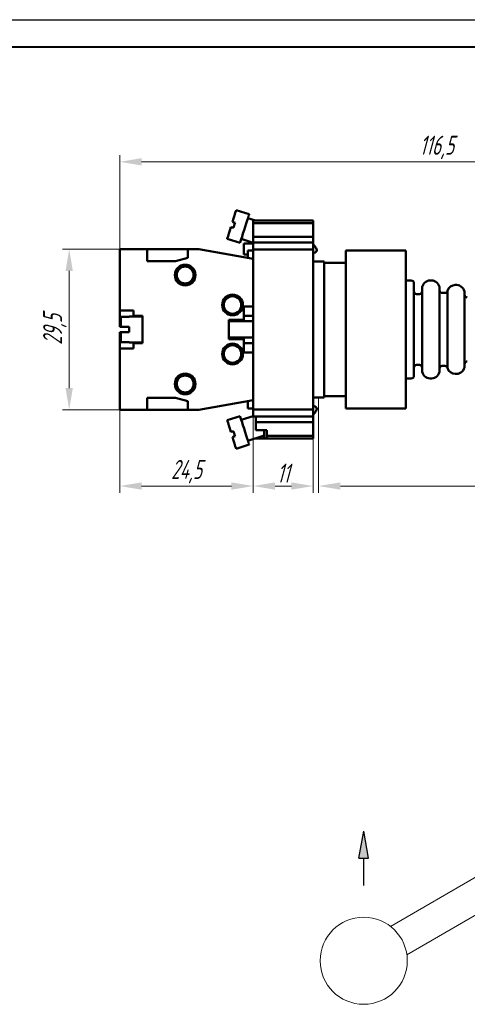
# Model space of a CAD drawing. Header units: millimetres. Extents: x 2171 to 2591, y 1134 to 1431.
# Tile 3 of 5: x 2369 to 2451, y 1250 to 1431. Entities that reach past the tile are written whole.
import ezdxf

# ---------------------------------------------------------------- set-up
doc = ezdxf.new("R2010")
doc.units = ezdxf.units.MM
doc.layers.add('main', color=5, linetype='Continuous', lineweight=50)
doc.layers.add('size', color=7, linetype='Continuous', lineweight=20)
doc.layers.add('ФОРМАТ', color=7, linetype='Continuous')
doc.styles.add('GOST', font='GOST.shx', dxfattribs={"width": 0.8, "oblique": 15})
doc.dimstyles.new('GOST', dxfattribs={"dimscale": 0, "dimtxt": 3.5, "dimasz": 4, "dimexe": 1.25, "dimexo": 0, "dimtad": 1, "dimdec": 1, "dimrnd": 0.5, "dimtxsty": 'GOST', "dimcen": 5, "dimclrd": 256, "dimclre": 256, "dimclrt": 256, "dimadec": 1, "dimazin": 2, "dimtfac": 1, "dimtdec": 4, "dimtmove": 0, "dimatfit": 3, "dimfxl": 1, "dimtolj": 1, "dimtzin": 0, "dimlwd": -1, "dimlwe": -1, "dimarcsym": 0})

# ---------------------------------------------------------------- blocks, each defined once
blk = doc.blocks.new('*D122')
at = {"layer": 'Defpoints', "color": 0}
for p in [(2503.47, 1404.63), (2387.07, 1388.59), (2503.47, 1373.84)]:
    blk.add_point(p, dxfattribs=at)
at = {"layer": 'size'}
for p, q in [((2387.07, 1388.59), (2387.07, 1405.88)), ((2503.47, 1373.84), (2503.47, 1405.88)), ((2391.07, 1404.63), (2499.47, 1404.63))]:
    blk.add_line(p, q, dxfattribs=at)
for points in [[(2391.07, 1405.3), (2391.07, 1403.97), (2387.07, 1404.63)], [(2499.47, 1403.97), (2499.47, 1405.3), (2503.47, 1404.63)]]:
    blk.add_solid(points, dxfattribs=at)
at = {"layer": 'size', "linetype": 'ByBlock', "insert": (2445.27, 1407.27), "char_height": 3.5, "attachment_point": 5, "style": 'GOST'}
blk.add_mtext('\\A1;116,5', dxfattribs=at)
blk = doc.blocks.new('*D128')
at = {"layer": 'Defpoints', "color": 0}
for p in [(2387.07, 1359.09), (2411.57, 1359.09), (2411.57, 1345.09)]:
    blk.add_point(p, dxfattribs=at)
at = {"layer": 'size'}
for p, q in [((2387.07, 1359.09), (2387.07, 1343.84)), ((2411.57, 1359.09), (2411.57, 1343.84)), ((2391.07, 1345.09), (2407.57, 1345.09))]:
    blk.add_line(p, q, dxfattribs=at)
for points in [[(2391.07, 1345.76), (2391.07, 1344.42), (2387.07, 1345.09)], [(2407.57, 1344.42), (2407.57, 1345.76), (2411.57, 1345.09)]]:
    blk.add_solid(points, dxfattribs=at)
at = {"layer": 'size', "linetype": 'ByBlock', "insert": (2399.32, 1347.73), "char_height": 3.5, "attachment_point": 5, "style": 'GOST'}
blk.add_mtext('\\A1;24,5', dxfattribs=at)
blk = doc.blocks.new('*D131')
at = {"layer": 'Defpoints', "color": 0}
for p in [(2411.57, 1359.14), (2422.57, 1353.84), (2422.57, 1345.09)]:
    blk.add_point(p, dxfattribs=at)
at = {"layer": 'size'}
for p, q in [((2411.57, 1359.14), (2411.57, 1343.84)), ((2422.57, 1353.84), (2422.57, 1343.84)), ((2415.57, 1345.09), (2418.57, 1345.09))]:
    blk.add_line(p, q, dxfattribs=at)
for points in [[(2415.57, 1345.76), (2415.57, 1344.42), (2411.57, 1345.09)], [(2418.57, 1344.42), (2418.57, 1345.76), (2422.57, 1345.09)]]:
    blk.add_solid(points, dxfattribs=at)
at = {"layer": 'size', "linetype": 'ByBlock', "insert": (2417.07, 1347.46), "char_height": 3.5, "attachment_point": 5, "style": 'GOST'}
blk.add_mtext('\\A1;11', dxfattribs=at)
blk = doc.blocks.new('*D134')
at = {"layer": 'Defpoints', "color": 0}
for p in [(2503.47, 1373.84), (2423.57, 1361.34), (2503.47, 1345.09)]:
    blk.add_point(p, dxfattribs=at)
at = {"layer": 'size'}
for p, q in [((2503.47, 1373.84), (2503.47, 1343.84)), ((2423.57, 1361.34), (2423.57, 1343.84)), ((2427.57, 1345.09), (2499.47, 1345.09))]:
    blk.add_line(p, q, dxfattribs=at)
for points in [[(2427.57, 1345.76), (2427.57, 1344.42), (2423.57, 1345.09)], [(2499.47, 1344.42), (2499.47, 1345.76), (2503.47, 1345.09)]]:
    blk.add_solid(points, dxfattribs=at)
at = {"layer": 'size', "linetype": 'ByBlock', "insert": (2463.52, 1347.46), "char_height": 3.5, "attachment_point": 5, "style": 'GOST'}
blk.add_mtext('\\A1;80', dxfattribs=at)
blk = doc.blocks.new('*D138')
at = {"layer": 'Defpoints', "color": 0}
for p in [(2387.07, 1388.59), (2377.78, 1359.09), (2387.07, 1359.09)]:
    blk.add_point(p, dxfattribs=at)
at = {"layer": 'size'}
for p, q in [((2387.07, 1388.59), (2376.53, 1388.59)), ((2377.78, 1384.59), (2377.78, 1363.09)), ((2387.07, 1359.09), (2376.53, 1359.09))]:
    blk.add_line(p, q, dxfattribs=at)
for points in [[(2378.45, 1384.59), (2377.12, 1384.59), (2377.78, 1388.59)], [(2377.12, 1363.09), (2378.45, 1363.09), (2377.78, 1359.09)]]:
    blk.add_solid(points, dxfattribs=at)
at = {"layer": 'size', "linetype": 'ByBlock', "insert": (2375.15, 1373.84), "char_height": 3.5, "attachment_point": 5, "rotation": 90, "style": 'GOST'}
blk.add_mtext('\\A1;29,5', dxfattribs=at)

msp = doc.modelspace()

# ---------------------------------------------------------------- hatches: boundary and pattern name
at = {"layer": 'size', "lineweight": 25, "ltscale": 5}
h = msp.add_hatch(color=256, dxfattribs=at)
h.dxf.hatch_style = 1
h.paths.add_polyline_path([(2430.97, 1276.74), (2431.85, 1281.74), (2432.73, 1276.74)])

# ---------------------------------------------------------------- linework, layer by layer
at = {"layer": 'main'}
for p, q in [((2410.82, 1394.99), (2408.44, 1395.74)), ((2411.96, 1393.84), (2410.59, 1394.27)), ((2407.93, 1392.49), (2407.46, 1392.64)), ((2407.46, 1392.64), (2407.96, 1392.58)), ((2407.76, 1393.6), (2408.23, 1393.45)), ((2408.21, 1393.36), (2407.76, 1393.6)), ((2411.57, 1393.84), (2422.57, 1393.84)), ((2411.57, 1393.34), (2411.57, 1393.84)), ((2422.57, 1393.34), (2411.57, 1393.34)), ((2411.57, 1393.34), (2411.57, 1390.84)), ((2422.57, 1393.84), (2422.57, 1393.34)), ((2422.57, 1393.34), (2422.57, 1390.84)), ((2406.77, 1390.5), (2409.16, 1389.74)), ((2409.38, 1390.46), (2411.57, 1389.77)), ((2411.57, 1390.84), (2422.57, 1390.84)), ((2411.57, 1389.84), (2411.57, 1390.84)), ((2422.57, 1390.84), (2422.57, 1389.84)), ((2411.57, 1389.64), (2409.87, 1389.64)), ((2409.87, 1387.64), (2409.87, 1389.64)), ((2411.57, 1388.54), (2411.57, 1389.84)), ((2411.57, 1389.84), (2422.57, 1389.84)), ((2422.57, 1389.84), (2422.57, 1388.54)), ((2392.07, 1388.59), (2387.07, 1388.59)), ((2387.07, 1388.59), (2387.07, 1377.34)), ((2387.07, 1378.09), (2387.07, 1386.84)), ((2392.07, 1388.59), (2392.07, 1386.39)), ((2399.57, 1388.59), (2392.07, 1388.59)), ((2397.27, 1386.39), (2399.57, 1386.99)), ((2399.57, 1386.99), (2399.57, 1388.59)), ((2401.57, 1388.59), (2399.57, 1388.59)), ((2401.57, 1388.59), (2411.57, 1386.84)), ((2409.87, 1387.64), (2410.57, 1387.64)), ((2410.57, 1388.34), (2410.57, 1387.01)), ((2410.57, 1388.34), (2411.57, 1388.34)), ((2422.57, 1388.54), (2411.57, 1388.54)), ((2411.57, 1359.14), (2411.57, 1388.54)), ((2411.57, 1378.09), (2411.57, 1386.84)), ((2422.57, 1359.14), (2422.57, 1388.54)), ((2439.57, 1388.34), (2428.57, 1388.34)), ((2428.57, 1388.34), (2428.57, 1359.34)), ((2439.57, 1388.34), (2439.57, 1359.34)), ((2392.07, 1386.39), (2397.27, 1386.39)), ((2424.57, 1386.34), (2422.57, 1386.34)), ((2424.57, 1386.34), (2424.57, 1361.34)), ((2428.57, 1386.09), (2424.57, 1386.09)), ((2440.57, 1382.84), (2439.57, 1382.84)), ((2441.07, 1382.34), (2441.07, 1366.18)), ((2444.27, 1382.84), (2444.07, 1382.84)), ((2448.87, 1382.01), (2448.67, 1382.01)), ((2407.35, 1380.09), (2407.03, 1380.09)), ((2408.51, 1380.09), (2408.19, 1380.09)), ((2442.07, 1380.34), (2441.57, 1380.34)), ((2442.57, 1366.34), (2442.57, 1381.34)), ((2445.77, 1381.34), (2445.77, 1367.08)), ((2446.74, 1380.54), (2446.27, 1380.54)), ((2447.22, 1380.91), (2447.22, 1367.47)), ((2450.37, 1380.51), (2450.37, 1367.83)), ((2409.87, 1378.09), (2411.57, 1378.09)), ((2409.87, 1378.09), (2409.87, 1375.59)), ((2387.07, 1376.34), (2387.07, 1377.34)), ((2389.57, 1377.34), (2387.07, 1377.34)), ((2387.07, 1376.34), (2387.07, 1376.02)), ((2387.27, 1376.19), (2387.27, 1374.34)), ((2388.77, 1376.19), (2387.27, 1376.19)), ((2391.27, 1376.24), (2388.77, 1376.24)), ((2388.77, 1376.19), (2388.77, 1376.24)), ((2389.57, 1376.34), (2389.57, 1377.34)), ((2391.27, 1376.34), (2389.57, 1376.34)), ((2389.57, 1376.24), (2389.57, 1376.34)), ((2391.27, 1374.52), (2391.27, 1376.34)), ((2409.87, 1376.34), (2411.57, 1376.34)), ((2387.07, 1374.34), (2387.07, 1375.98)), ((2387.27, 1374.34), (2388.77, 1374.34)), ((2388.77, 1373.34), (2388.77, 1374.34)), ((2391.27, 1373.15), (2391.27, 1374.52)), ((2407.07, 1375.59), (2409.87, 1375.59)), ((2407.07, 1375.59), (2407.07, 1372.09)), ((2411.57, 1375.34), (2407.07, 1375.34)), ((2409.87, 1375.59), (2409.87, 1375.34)), ((2387.07, 1371.7), (2387.07, 1373.34)), ((2387.27, 1373.34), (2387.27, 1371.49)), ((2388.77, 1373.34), (2387.27, 1373.34)), ((2391.27, 1371.34), (2391.27, 1373.15)), ((2387.07, 1371.66), (2387.07, 1371.34)), ((2387.07, 1370.34), (2387.07, 1371.34)), ((2387.27, 1371.49), (2388.77, 1371.49)), ((2388.77, 1371.44), (2388.77, 1371.49)), ((2388.77, 1371.44), (2391.27, 1371.44)), ((2389.57, 1371.34), (2389.57, 1371.44)), ((2389.57, 1370.34), (2389.57, 1371.34)), ((2391.27, 1371.34), (2389.57, 1371.34)), ((2407.07, 1372.34), (2411.57, 1372.34)), ((2407.07, 1372.09), (2409.87, 1372.09)), ((2409.87, 1372.34), (2409.87, 1372.09)), ((2409.87, 1372.09), (2409.87, 1369.59)), ((2409.87, 1371.34), (2411.57, 1371.34)), ((2389.57, 1370.34), (2387.07, 1370.34)), ((2387.07, 1370.34), (2387.07, 1359.09)), ((2387.07, 1360.84), (2387.07, 1369.59)), ((2409.87, 1369.59), (2411.57, 1369.59)), ((2411.57, 1360.84), (2411.57, 1369.59)), ((2407.35, 1367.59), (2407.03, 1367.59)), ((2408.51, 1367.59), (2408.19, 1367.59)), ((2441.57, 1367.34), (2442.07, 1367.34)), ((2445.77, 1367.08), (2445.77, 1366.34)), ((2446.27, 1367.14), (2446.74, 1367.14)), ((2447.22, 1367.47), (2447.22, 1366.77)), ((2450.37, 1367.83), (2450.37, 1367.17)), ((2441.07, 1366.18), (2441.07, 1365.34)), ((2448.67, 1365.67), (2448.87, 1365.67)), ((2439.57, 1364.84), (2440.57, 1364.84)), ((2444.07, 1364.84), (2444.27, 1364.84)), ((2424.57, 1361.59), (2428.57, 1361.59)), ((2392.07, 1361.29), (2397.27, 1361.29)), ((2392.07, 1359.09), (2392.07, 1361.29)), ((2397.27, 1361.29), (2399.57, 1360.69)), ((2399.57, 1360.69), (2399.57, 1359.09)), ((2401.57, 1359.09), (2411.57, 1360.84)), ((2410.57, 1359.34), (2410.57, 1360.66)), ((2422.57, 1361.34), (2424.57, 1361.34)), ((2387.07, 1359.09), (2392.07, 1359.09)), ((2399.57, 1359.09), (2392.07, 1359.09)), ((2399.57, 1359.09), (2401.57, 1359.09)), ((2409.16, 1357.93), (2406.77, 1357.18)), ((2411.57, 1357.91), (2409.38, 1357.22)), ((2410.57, 1359.34), (2411.57, 1359.34)), ((2411.57, 1359.14), (2422.57, 1359.14)), ((2411.57, 1357.84), (2411.57, 1359.14)), ((2422.57, 1359.14), (2422.57, 1357.84)), ((2428.57, 1359.34), (2439.57, 1359.34)), ((2422.57, 1357.84), (2411.57, 1357.84)), ((2412.07, 1356.84), (2412.07, 1357.84)), ((2422.57, 1356.84), (2412.07, 1356.84)), ((2412.07, 1355.34), (2412.07, 1356.84)), ((2422.57, 1357.84), (2422.57, 1356.84)), ((2422.57, 1356.84), (2422.57, 1354.34)), ((2407.46, 1355.03), (2407.93, 1355.18)), ((2407.96, 1355.1), (2407.46, 1355.03)), ((2407.76, 1354.08), (2408.21, 1354.32)), ((2410.59, 1353.41), (2413.57, 1354.35)), ((2412.07, 1355.34), (2414.07, 1355.34)), ((2413.53, 1354.34), (2413.57, 1354.34)), ((2413.57, 1355.34), (2413.57, 1353.84)), ((2414.07, 1354.34), (2414.07, 1355.34)), ((2414.07, 1354.34), (2422.57, 1354.34)), ((2414.07, 1353.84), (2414.07, 1354.34)), ((2422.57, 1354.34), (2422.57, 1353.84)), ((2408.23, 1354.23), (2407.76, 1354.08)), ((2408.44, 1351.94), (2410.82, 1352.69)), ((2413.57, 1353.84), (2411.96, 1353.84)), ((2414.07, 1353.84), (2413.57, 1353.84)), ((2422.57, 1353.84), (2414.07, 1353.84))]:
    msp.add_line(p, q, dxfattribs=at)
at = {"layer": 'main', "lineweight": 20}
for p, q in [((2453.26, 1273.74), (2436.78, 1264.22)), ((2439.78, 1259.03), (2456.26, 1268.54))]:
    msp.add_line(p, q, dxfattribs=at)
at = {"layer": 'main', "flags": 128}
for points in [[(2407.76, 1393.6), (2407.96, 1394.23), (2408.14, 1394.78), (2408.28, 1395.24), (2408.38, 1395.56), (2408.43, 1395.72), (2408.44, 1395.74)], [(2409.16, 1389.74), (2409.18, 1389.82), (2409.25, 1390.04), (2409.37, 1390.4), (2409.52, 1390.88), (2409.69, 1391.44), (2409.89, 1392.05), (2410.09, 1392.68), (2410.28, 1393.29), (2410.46, 1393.85), (2410.61, 1394.33), (2410.73, 1394.69), (2410.8, 1394.91), (2410.82, 1394.99)], [(2406.77, 1390.5), (2406.78, 1390.52), (2406.83, 1390.69), (2406.94, 1391), (2407.08, 1391.46), (2407.26, 1392.02), (2407.46, 1392.64)], [(2407.93, 1392.49), (2407.97, 1392.61), (2408.01, 1392.73), (2408.05, 1392.85), (2408.08, 1392.97), (2408.12, 1393.09), (2408.16, 1393.21), (2408.2, 1393.33), (2408.23, 1393.45)], [(2410.82, 1352.69), (2410.8, 1352.77), (2410.73, 1352.99), (2410.61, 1353.35), (2410.46, 1353.82), (2410.28, 1354.38), (2410.09, 1355), (2409.89, 1355.63), (2409.69, 1356.24), (2409.52, 1356.8), (2409.37, 1357.27), (2409.25, 1357.63), (2409.18, 1357.86), (2409.16, 1357.93)], [(2407.46, 1355.03), (2407.26, 1355.66), (2407.08, 1356.22), (2406.94, 1356.67), (2406.83, 1356.99), (2406.78, 1357.16), (2406.77, 1357.18)], [(2407.93, 1355.18), (2407.97, 1355.07), (2408.01, 1354.95), (2408.05, 1354.83), (2408.08, 1354.71), (2408.12, 1354.59), (2408.16, 1354.47), (2408.2, 1354.35), (2408.23, 1354.23)], [(2408.44, 1351.94), (2408.43, 1351.96), (2408.38, 1352.12), (2408.28, 1352.44), (2408.14, 1352.89), (2407.96, 1353.45), (2407.76, 1354.08)]]:
    msp.add_lwpolyline(points, dxfattribs=at)
at = {"layer": 'main'}
for centre, radius in [((2399.07, 1383.84), 1.9), ((2399.07, 1383.84), 1.75), ((2399.07, 1383.84), 1.55), ((2407.77, 1378.34), 1.9), ((2407.77, 1378.34), 1.8), ((2407.77, 1378.34), 1.6), ((2407.77, 1369.34), 1.9), ((2407.77, 1369.34), 1.8), ((2407.77, 1369.34), 1.6), ((2399.07, 1363.84), 1.9), ((2399.07, 1363.84), 1.75), ((2399.07, 1363.84), 1.55)]:
    msp.add_circle(centre, radius, dxfattribs=at)
at = {"layer": 'main', "lineweight": 20}
msp.add_circle((2431.85, 1257.92), 8, dxfattribs=at)
at = {"layer": 'main'}
for centre, radius, start, end in [((2440.57, 1382.34), 0.5, 0, 90), ((2444.07, 1381.34), 1.5, 90, 180), ((2444.27, 1381.34), 1.5, 0, 90), ((2448.67, 1380.51), 1.5, 90, 164.534), ((2448.87, 1380.51), 1.5, 0, 90), ((2441.57, 1380.84), 0.5, 180, 270), ((2442.07, 1380.84), 0.5, 270, 0), ((2446.27, 1381.04), 0.5, 180, 270), ((2446.74, 1381.04), 0.5, 270, 344.534), ((2450.87, 1380.21), 0.5, 180, 270), ((2441.57, 1366.84), 0.5, 90, 180), ((2442.07, 1366.84), 0.5, 0, 90), ((2446.27, 1366.64), 0.5, 90, 180), ((2446.74, 1366.64), 0.5, 15.466, 90), ((2448.87, 1367.17), 1.5, 270, 0), ((2450.87, 1367.47), 0.5, 90, 180), ((2440.57, 1365.34), 0.5, 270, 0), ((2444.07, 1366.34), 1.5, 180, 270), ((2444.27, 1366.34), 1.5, 270, 0), ((2448.67, 1367.17), 1.5, 195.466, 270)]:
    msp.add_arc(centre, radius, start, end, dxfattribs=at)
for points, knots in [([(2422.57, 1387.82), (2422.82, 1387.92), (2423.59, 1388.24), (2422.98, 1388.99), (2422.57, 1389.49)], [0, 0, 0, 0, 0.3287, 1, 1, 1, 1]), ([(2387.07, 1375.98), (2387.07, 1376), (2387.08, 1376.05), (2387.11, 1376.11), (2387.16, 1376.16), (2387.22, 1376.18), (2387.26, 1376.19), (2387.27, 1376.19)], [0, 0, 0, 0, 0.22157, 0.443248, 0.661764, 0.875151, 1, 1, 1, 1]), ([(2387.27, 1374.34), (2387.25, 1374.34), (2387.2, 1374.34), (2387.14, 1374.34), (2387.1, 1374.34), (2387.07, 1374.34), (2387.07, 1374.34), (2387.07, 1374.34)], [0, 0, 0, 0, 0.208491, 0.416918, 0.627267, 0.84205, 1, 1, 1, 1]), ([(2387.07, 1373.34), (2387.07, 1373.34), (2387.08, 1373.34), (2387.11, 1373.34), (2387.16, 1373.34), (2387.22, 1373.34), (2387.26, 1373.34), (2387.27, 1373.34)], [0, 0, 0, 0, 0.2215686, 0.4432479, 0.6617644, 0.875151, 1, 1, 1, 1]), ([(2387.27, 1371.49), (2387.25, 1371.49), (2387.2, 1371.5), (2387.14, 1371.53), (2387.1, 1371.58), (2387.07, 1371.64), (2387.07, 1371.68), (2387.07, 1371.7)], [0, 0, 0, 0, 0.208491, 0.416916, 0.627267, 0.842046, 1, 1, 1, 1]), ([(2422.57, 1358.19), (2422.98, 1358.69), (2423.59, 1359.44), (2422.82, 1359.75), (2422.57, 1359.86)], [0, 0, 0, 0, 0.671301, 1, 1, 1, 1])]:
    msp.add_open_spline(points, degree=3, knots=knots, dxfattribs=at)
at = {"layer": 'size', "lineweight": 25, "ltscale": 5}
for p, q in [((2430.97, 1276.74), (2431.85, 1281.74)), ((2432.73, 1276.74), (2431.85, 1281.74)), ((2430.97, 1276.74), (2432.73, 1276.74)), ((2431.85, 1271.74), (2431.85, 1276.74)), ((2431.85, 1276.74), (2431.85, 1276.74))]:
    msp.add_line(p, q, dxfattribs=at)
at = {"layer": 'ФОРМАТ', "linetype": 'ByBlock', "ltscale": 5}
msp.add_line((2170.81, 1430.73), (2590.81, 1430.73), dxfattribs=at)
at = {"layer": 'ФОРМАТ', "linetype": 'ByBlock', "lineweight": 40, "ltscale": 5}
msp.add_line((2178.81, 1425.73), (2585.81, 1425.73), dxfattribs=at)

# ---------------------------------------------------------------- dimensions: what is measured, and where the dimension line sits
at = {"layer": 'size'}
for base, p1, p2, picture, middle in [((2503.47, 1404.63), (2387.07, 1388.59), (2503.47, 1373.84), '*D122', (2445.27, 1407.27)), ((2503.47, 1345.09), (2423.57, 1361.34), (2503.47, 1373.84), '*D134', (2463.52, 1347.46)), ((2411.57, 1345.09), (2387.07, 1359.09), (2411.57, 1359.09), '*D128', (2399.32, 1347.73)), ((2422.57, 1345.09), (2411.57, 1359.14), (2422.57, 1353.84), '*D131', (2417.07, 1347.46))]:
    dim = msp.add_linear_dim(base=base, p1=p1, p2=p2, dimstyle='GOST', override={"dimscale": 1, "dimlfac": 1, "dimtxsty": 'GOST', "dimsah": 1, "dimtolj": 1}, dxfattribs=at)
    dim.commit()
    dim.dimension.update_dxf_attribs({"geometry": picture, "text_midpoint": middle})
dim = msp.add_linear_dim(base=(2377.78, 1359.09), p1=(2387.07, 1388.59), p2=(2387.07, 1359.09), angle=90, dimstyle='GOST', override={"dimscale": 1, "dimlfac": 1, "dimtxsty": 'GOST', "dimsah": 1, "dimtolj": 1}, dxfattribs=at)
dim.commit()
dim.dimension.update_dxf_attribs({"geometry": '*D138', "text_midpoint": (2375.15, 1373.84)})

doc.saveas('drawing.dxf')
